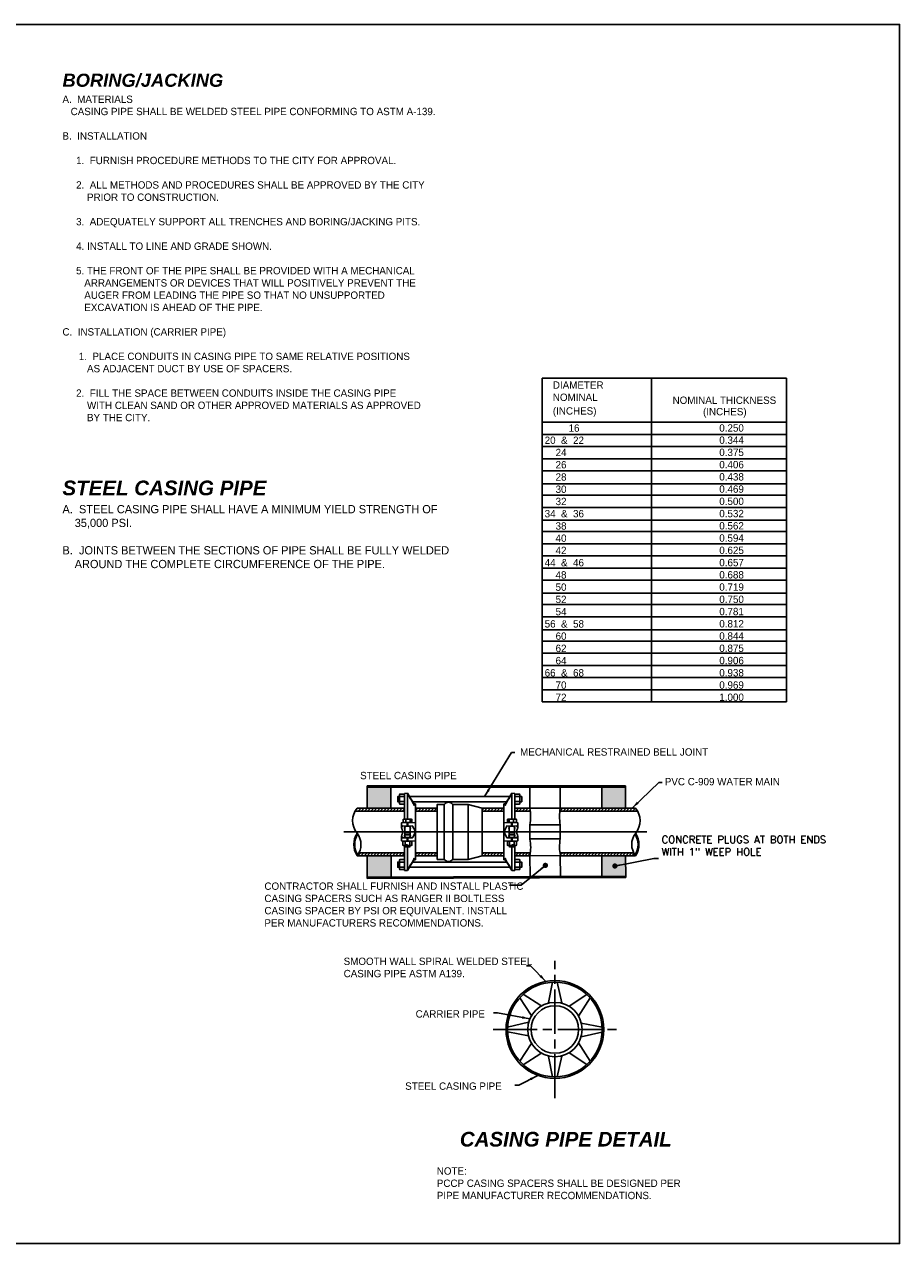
# Model space of a CAD drawing. Header units: feet. Extents: x 6 to 231, y 4 to 30.
# Tile 21 of 67: x 84 to 98, y 4 to 24. Entities that reach past the tile are written whole.
import ezdxf

# ---------------------------------------------------------------- set-up
doc = ezdxf.new("R2010")
doc.units = ezdxf.units.FT
doc.header["$MEASUREMENT"] = 0
doc.linetypes.add('E', pattern=[1, 0.75, -0.05, 0.15, -0.05])
doc.layers.add('COLUMNS', color=6, linetype='Continuous', plot=False)
for name, color, linetype in [('DETAILS', 1, 'Continuous'), ('P-HATCH', 247, 'Continuous'), ('text', 9, 'Continuous')]:
    doc.layers.add(name, color=color, linetype=linetype)
doc.styles.add('Slanted-Normal', font='font31.shx', dxfattribs={"height": 0.14})
doc.styles.get("Standard").update_dxf_attribs({"font": 'arial.ttf'})
doc.dimstyles.new('COEC', dxfattribs={"dimscale": 13.9, "dimtxt": 0.18, "dimasz": 0.18, "dimexe": 0.18, "dimexo": 0.0625, "dimgap": 0.09, "dimtad": 1, "dimzin": 0, "dimdsep": 46, "dimtxsty": 'Standard', "dimcen": 0.09, "dimclrd": 256, "dimclre": 256, "dimclrt": 256, "dimaunit": 1, "dimadec": 4, "dimazin": 0, "dimtfac": 1, "dimtofl": 0, "dimtmove": 0, "dimatfit": 3, "dimfxl": 1, "dimtolj": 1, "dimtzin": 0, "dimlwd": -1, "dimlwe": -1, "dimarcsym": 0})
doc.dimstyles.get("Standard").update_dxf_attribs({"dimtxt": 0.18, "dimasz": 0.18, "dimexe": 0.18, "dimexo": 0.0625, "dimgap": 0.09, "dimtad": 0, "dimtih": 1, "dimtoh": 1, "dimdec": 4, "dimzin": 0, "dimdsep": 46, "dimtxsty": 'Standard', "dimcen": 0.09, "dimadec": 0, "dimazin": 0, "dimtfac": 1, "dimtdec": 4, "dimtofl": 0, "dimtmove": 0, "dimatfit": 3, "dimfxl": 1, "dimtolj": 1, "dimtzin": 0, "dimarcsym": 0})
pattern_1 = [(45, (38.296916, 86.48502), (-0.02684796, 0.02684796), [])]

msp = doc.modelspace()

# ---------------------------------------------------------------- hatches: boundary and pattern name
at = {"layer": 'P-HATCH', "linetype": 'Continuous'}
h = msp.add_hatch(dxfattribs=at)
h.set_pattern_fill('AR-CONC', color=256, scale=0.015187)
h.set_pattern_definition([(50, (38.29692, 86.48502), (0.10893389, -0.00953048), [0.01139062, -0.12529688]), (355, (38.29692, 86.48502), (-0.02107286, 0.11423918), [0.0091125, -0.1002375]), (100.45144, (38.30599, 86.48422), (0.08786103, 0.1047087), [0.00968054, -0.10648596]), (46.1842, (38.29692, 86.51539), (0.16208728, -0.02513824), [0.01708594, -0.1879453]), (96.63564, (38.31042, 86.5133), (0.14195178, 0.14794426), [0.01452082, -0.15972903]), (351.18416, (38.29692, 86.5154), (0.14195178, 0.14794426), [0.01366875, -0.15035625]), (21, (38.3121, 86.5078), (0.09065526, -0.06114774), [0.01139062, -0.12529688]), (326, (38.3121, 86.5078), (0.03695352, 0.11013216), [0.0091125, -0.1002375]), (71.45144, (38.31966, 86.5027), (0.12760877, 0.04898442), [0.00968054, -0.10648596]), (37.5, (38.296916, 86.48502), (0.001846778, 0.050558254), [0, -0.0990225, 0, -0.10175625, 0, -0.100617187]), (7.5, (38.296916, 86.48502), (0.039953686, 0.05990128), [0, -0.05801625, 0, -0.096744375, 0, -0.038348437]), (327.5, (38.263048, 86.48502), (0.081074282, -0.003425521), [0, -0.03796875, 0, -0.1184625, 0, -0.157190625]), (317.5, (38.24786, 86.48502), (0.0885714, 0.015203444), [0, -0.049359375, 0, -0.07867125, 0, -0.111628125])])
h.paths.add_polyline_path([(93.80485, 11.39274), (93.39994, 11.39274), (93.39994, 11.03652), (93.80485, 11.03652)])
h.paths.add_polyline_path([(93.80626, 10.2267), (93.40135, 10.2267), (93.40256, 9.87667), (93.80747, 9.87807)])
h.paths.add_polyline_path([(89.81229, 9.86429), (89.40739, 9.86289), (89.40616, 10.21911), (89.81106, 10.22051)])
h.paths.add_polyline_path([(89.80966, 11.39274), (89.40475, 11.39274), (89.40475, 11.03652), (89.80966, 11.03652)])
h = msp.add_hatch(dxfattribs=at)
h.set_pattern_fill('ANSI31', color=256, scale=0.30375)
h.set_pattern_definition(pattern_1)
edge = h.paths.add_edge_path()
edge.add_line((91.92055, 11.03652), (91.92055, 10.98591))
edge.add_line((91.92055, 10.98591), (92.183, 10.98591))
edge.add_arc((91.41615, 10.89321), 0.77243, 6.892395, 10.692061)
edge.add_line((92.17518, 11.03652), (91.92055, 11.03652))
h.paths.add_polyline_path([(91.72993, 10.98591), (91.72993, 11.03652), (91.3613, 11.03652), (91.3613, 10.98591)])
h.paths.add_polyline_path([(91.92055, 10.27731), (91.92055, 10.2267), (92.17674, 10.2267), (92.18433, 10.27731)])
h.paths.add_polyline_path([(91.72993, 10.2267), (91.72993, 10.27731), (91.3613, 10.27731), (91.3613, 10.2267)])
h.paths.add_polyline_path([(90.23043, 11.03652), (90.23043, 10.98591), (90.59886, 10.98591), (90.59886, 11.03652)])
edge = h.paths.add_edge_path()
edge.add_line((90.03982, 10.98591), (90.03982, 11.03652))
edge.add_line((90.03982, 11.03652), (89.23335, 11.03652))
edge.add_arc((89.49869, 10.82186), 0.34129, 141.02724, 151.272049)
edge.add_line((89.1994, 10.98591), (90.03982, 10.98591))
edge = h.paths.add_edge_path()
edge.add_line((90.03982, 10.2267), (90.03982, 10.27731))
edge.add_line((90.03982, 10.27731), (89.26596, 10.27731))
edge.add_arc((88.99366, 10.41695), 0.30601, 321.559777, 332.851371, ccw=False)
edge.add_line((89.23335, 10.2267), (90.03982, 10.2267))
h.paths.add_polyline_path([(90.23043, 10.27731), (90.23043, 10.2267), (90.59887, 10.2267), (90.59887, 10.27731)])
h = msp.add_hatch(dxfattribs=at)
h.set_pattern_fill('ANSI31', color=256, scale=0.30375)
h.set_pattern_definition(pattern_1)
edge = h.paths.add_edge_path()
edge.add_arc((93.45406, 10.37352), 0.77243, 187.155144, 190.957563)
edge.add_line((92.69571, 10.2267), (93.97625, 10.2267))
edge.add_arc((94.21594, 10.41695), 0.30601, 207.148629, 218.440223, ccw=False)
edge.add_line((93.94364, 10.27731), (92.68764, 10.27731))
edge = h.paths.add_edge_path()
edge.add_arc((93.45316, 10.89321), 0.77243, 169.307939, 173.107605)
edge.add_line((92.68631, 10.98591), (94.0102, 10.98591))
edge.add_arc((93.71091, 10.82186), 0.34129, 28.727951, 38.97276)
edge.add_line((93.97625, 11.03652), (92.69414, 11.03652))

# ---------------------------------------------------------------- linework, layer by layer
at = {"layer": 'COLUMNS', "color": 1}
msp.add_lwpolyline([(68.09752, 3.62445), (68.09752, 24.37445), (98.47252, 24.37445), (98.47252, 3.62445)], close=True, dxfattribs=at)
at = {"layer": 'DETAILS', "linetype": 'Continuous'}
for p, q in [((89.40475, 11.41805), (93.80485, 11.41805)), ((89.40475, 11.41805), (89.40475, 11.03652)), ((93.80485, 11.41805), (93.80485, 11.03652)), ((89.40475, 11.39274), (93.80485, 11.39274)), ((89.80966, 11.39274), (89.80966, 11.03652)), ((90.03982, 11.28693), (90.09085, 11.28871)), ((90.03982, 11.03652), (90.03982, 11.28693)), ((90.09085, 11.28871), (90.09084, 10.85066)), ((91.92054, 11.28693), (91.86951, 11.28871)), ((91.86951, 11.28871), (91.86952, 10.85066)), ((91.92055, 11.03652), (91.92054, 11.28693)), ((92.17518, 11.39274), (92.69179, 11.39274)), ((92.17518, 11.03652), (92.17518, 11.39274)), ((92.69236, 11.03652), (92.69175, 11.39274)), ((93.39994, 11.39274), (93.39994, 11.03652)), ((89.23335, 11.03652), (90.03982, 11.03652)), ((90.03982, 10.85066), (90.03982, 11.03652)), ((90.23043, 11.03652), (90.59886, 11.03652)), ((91.3613, 11.03652), (91.72993, 11.03652)), ((91.92054, 10.85066), (91.92055, 11.03652)), ((91.92055, 11.03652), (92.17518, 11.03652)), ((92.17518, 11.03652), (92.69236, 11.03652)), ((93.97625, 11.03652), (92.69414, 11.03652)), ((89.1994, 10.98591), (90.03982, 10.98591)), ((90.09084, 10.85066), (90.03982, 10.85066)), ((90.23043, 10.98591), (90.59886, 10.98591)), ((91.3613, 10.98591), (91.72993, 10.98591)), ((91.86952, 10.85066), (91.92054, 10.85066)), ((91.92055, 10.98591), (92.183, 10.98591)), ((94.0102, 10.98591), (92.68631, 10.98591)), ((89.00906, 10.63161), (94.16636, 10.63161)), ((92.17518, 10.75212), (92.17518, 10.5111)), ((92.17518, 10.75212), (92.69372, 10.75212)), ((92.69414, 10.5111), (92.69372, 10.75212)), ((90.09084, 10.41256), (90.03982, 10.41256)), ((90.03982, 10.41256), (90.03982, 10.2267)), ((90.09085, 9.97451), (90.09084, 10.41256)), ((91.86951, 9.97451), (91.86952, 10.41256)), ((91.86952, 10.41256), (91.92054, 10.41256)), ((91.92054, 10.41256), (91.92055, 10.2267)), ((92.17518, 10.5111), (92.69414, 10.5111)), ((89.23335, 10.2267), (90.03982, 10.2267)), ((89.26596, 10.27731), (90.03982, 10.27731)), ((89.40747, 9.83758), (89.40613, 10.2267)), ((89.81229, 9.86429), (89.81104, 10.2267)), ((90.03982, 10.2267), (90.03982, 9.97629)), ((90.23043, 10.27731), (90.59887, 10.27731)), ((90.23043, 10.2267), (90.59887, 10.2267)), ((91.3613, 10.27731), (91.72993, 10.27731)), ((91.92055, 10.2267), (91.92054, 9.97629)), ((91.92055, 10.27731), (92.18433, 10.27731)), ((92.17657, 10.22581), (92.69376, 10.22759)), ((92.17657, 10.22581), (92.17779, 9.87245)), ((93.94364, 10.27731), (92.68764, 10.27731)), ((92.69376, 10.22759), (92.69437, 9.87423)), ((93.97625, 10.2267), (92.69376, 10.2267)), ((93.40256, 9.87667), (93.40135, 10.2267)), ((93.80755, 9.85276), (93.80626, 10.2267)), ((90.03982, 9.97629), (90.09085, 9.97451)), ((91.92054, 9.97629), (91.86951, 9.97451)), ((89.40739, 9.86289), (93.80747, 9.87807)), ((89.40747, 9.83758), (93.80755, 9.85276)), ((92.17779, 9.87245), (92.69437, 9.87423)), ((92.56026, 8.0736), (92.49088, 7.72577)), ((92.64296, 8.07358), (92.72211, 7.72355)), ((92.003, 7.80864), (92.19989, 7.51363)), ((92.06149, 7.86711), (92.36497, 7.67557)), ((93.14428, 7.86453), (92.84239, 7.66305)), ((93.20021, 7.80833), (93.00432, 7.49797)), ((91.79563, 7.30991), (92.1543, 7.39102)), ((93.40717, 7.30603), (93.05085, 7.37711)), ((91.80208, 7.2296), (92.15208, 7.15978)), ((93.40029, 7.2254), (93.04863, 7.14588)), ((92.003, 6.72826), (92.19989, 7.02327)), ((92.06149, 6.6698), (92.36497, 6.86134)), ((93.14428, 6.67237), (92.84239, 6.87385)), ((93.20021, 6.72857), (93.00432, 7.03893)), ((92.56026, 6.4633), (92.49088, 6.81113)), ((92.64296, 6.46332), (92.72211, 6.81335))]:
    msp.add_line(p, q, dxfattribs=at)
at = {"layer": 'DETAILS', "linetype": 'E'}
for p, q in [((92.60146, 6.09714), (92.60146, 8.43975)), ((91.5491, 7.26845), (93.65382, 7.26845))]:
    msp.add_line(p, q, dxfattribs=at)
at = {"layer": 'DETAILS', "linetype": 'Continuous'}
for points in [[(90.03982, 11.26232), (90.03454, 11.27366), (89.95901, 11.27366), (89.95372, 11.26232), (89.95372, 11.233), (89.92448, 11.233), (89.92448, 11.14502), (89.95373, 11.14502), (89.95373, 11.11569), (89.95901, 11.10435), (90.03461, 11.1045), (90.03982, 11.11569)], [(89.95373, 11.233), (89.95373, 11.14502)], [(90.12518, 11.233), (91.8318, 11.233)], [(91.92054, 11.26232), (91.92583, 11.27366), (92.00135, 11.27366), (92.00664, 11.26232), (92.00664, 11.233), (92.03588, 11.233), (92.03588, 11.14502), (92.00663, 11.14502), (92.00663, 11.11569), (92.00135, 11.10435), (91.92576, 11.1045), (91.92055, 11.11569)], [(92.00663, 11.233), (92.00663, 11.14502)], [(89.95901, 11.14668), (90.03453, 11.14668)], [(90.17986, 11.14502), (91.7805, 11.14532)], [(90.20185, 11.11077), (90.23043, 11.10955)], [(90.23043, 11.10955), (90.23043, 10.63161)], [(90.59886, 11.03652), (90.59887, 10.22716)], [(90.71616, 10.16347), (90.71616, 11.10021)], [(90.86196, 11.10021), (90.86196, 10.16347)], [(91.1267, 11.10021), (91.1267, 10.16348)], [(91.3613, 11.03652), (91.3613, 10.22716)], [(91.75851, 11.11077), (91.72993, 11.10955)], [(91.72993, 11.10955), (91.72993, 10.63161)], [(92.00135, 11.14668), (91.92583, 11.14668)], [(90.06107, 10.7892), (90.06107, 10.84477)], [(90.13669, 10.7892), (90.13669, 10.84478)], [(91.82368, 10.7892), (91.82368, 10.84478)], [(91.89929, 10.7892), (91.89929, 10.84477)], [(90.04686, 10.54845), (90.04686, 10.58393), (90.0458, 10.61325), (90.0458, 10.714)], [(90.0458, 10.61325), (90.13589, 10.61325)], [(90.13483, 10.58393), (90.04686, 10.58393)], [(90.08394, 10.78896), (90.08394, 10.73079)], [(90.09084, 10.73055), (90.09095, 10.7892)], [(90.09775, 10.78896), (90.09775, 10.73079)], [(90.13589, 10.714), (90.13589, 10.61325), (90.13483, 10.58393), (90.13483, 10.54845)], [(90.23043, 10.15366), (90.23043, 10.63161)], [(91.72993, 10.15366), (91.72993, 10.63161)], [(91.82447, 10.714), (91.82447, 10.61325), (91.82553, 10.58393), (91.82553, 10.54845)], [(91.91456, 10.61325), (91.82447, 10.61325)], [(91.82553, 10.58393), (91.9135, 10.58393)], [(91.86262, 10.78896), (91.86262, 10.73079)], [(91.86952, 10.73055), (91.86941, 10.7892)], [(91.87642, 10.78896), (91.87642, 10.73079)], [(91.9135, 10.54845), (91.9135, 10.58393), (91.91456, 10.61325), (91.91456, 10.714)], [(90.04686, 10.3993), (90.04686, 10.38564), (90.05406, 10.37866), (90.12764, 10.37866), (90.13483, 10.38564), (90.13483, 10.3993)], [(90.13483, 10.38564), (90.04686, 10.38564)], [(90.05275, 10.46859), (90.05275, 10.40518)], [(90.08394, 10.47426), (90.08394, 10.53243)], [(90.09084, 10.53267), (90.09095, 10.47402)], [(90.09775, 10.47426), (90.09775, 10.53243)], [(90.12894, 10.46859), (90.12894, 10.40519)], [(91.9135, 10.3993), (91.9135, 10.38564), (91.90631, 10.37866), (91.83272, 10.37866), (91.82553, 10.38564), (91.82553, 10.3993)], [(91.82553, 10.38564), (91.9135, 10.38564)], [(91.83142, 10.46859), (91.83142, 10.40519)], [(91.86262, 10.47426), (91.86262, 10.53243)], [(91.86952, 10.53267), (91.86941, 10.47402)], [(91.87642, 10.47426), (91.87642, 10.53243)], [(91.90761, 10.46859), (91.90761, 10.40518)], [(91.92055, 10.22609), (92.17657, 10.22581)], [(90.03982, 10.00137), (90.03454, 9.99002), (89.95901, 9.99002), (89.95372, 10.00137), (89.95372, 10.03069), (89.92448, 10.03069), (89.92448, 10.11867), (89.95373, 10.11867), (89.95373, 10.148), (89.95901, 10.15934), (90.03461, 10.15919), (90.03982, 10.148)], [(89.95373, 10.03069), (89.95373, 10.11867)], [(89.95901, 10.117), (90.03453, 10.117)], [(90.12518, 10.03069), (91.8318, 10.03069)], [(90.17986, 10.11867), (91.7805, 10.11837)], [(90.20185, 10.15245), (90.23043, 10.15366)], [(91.75851, 10.15245), (91.72993, 10.15366)], [(91.92054, 10.00137), (91.92583, 9.99002), (92.00135, 9.99002), (92.00664, 10.00137), (92.00664, 10.03069), (92.03588, 10.03069), (92.03588, 10.11867), (92.00663, 10.11867), (92.00663, 10.148), (92.00135, 10.15934), (91.92576, 10.15919), (91.92055, 10.148)], [(92.00135, 10.117), (91.92583, 10.117)], [(92.00663, 10.03069), (92.00663, 10.11867)]]:
    msp.add_lwpolyline(points, dxfattribs=at)
for points in [[(89.95901, 11.10436, -0.24964409), (89.95901, 11.14668, -0.12490939), (89.95901, 11.23134, -0.24981509), (89.95901, 11.27366, 2.32954051)], [(90.03453, 11.23134), (89.95901, 11.23134, 4.31579406)], [(90.03453, 11.10436, 0.24964409), (90.03453, 11.14668, 0.12490939), (90.03453, 11.23134, 0.24981509), (90.03453, 11.27366, -2.32954051)], [(90.09084, 11.28871), (90.14528, 11.19301), (90.15941, 11.17007, -0.07564726), (90.20198, 11.0839), (90.20198, 11.11056), (90.18232, 11.14139), (90.14875, 11.1934), (90.09089, 11.28861)], [(91.86952, 11.28871), (91.81508, 11.19301), (91.80095, 11.17007, 0.07564726), (91.75838, 11.0839), (91.75838, 11.11056), (91.77804, 11.14139), (91.81161, 11.1934), (91.86947, 11.28861)], [(91.92583, 11.10436, -0.24964409), (91.92583, 11.14668, -0.12490939), (91.92583, 11.23134, -0.24981509), (91.92583, 11.27366, 2.32954051)], [(91.92583, 11.23134), (92.00135, 11.23134, -4.31579406)], [(92.00135, 11.10436, 0.24964409), (92.00135, 11.14668, 0.12490939), (92.00135, 11.23134, 0.24981509), (92.00135, 11.27366, -2.32954051)], [(90.59887, 11.03652), (90.59887, 11.10021), (90.71616, 11.10021, -0.48316924), (90.86196, 11.10021), (91.1267, 11.10021), (91.3613, 11.03652), (91.72974, 11.03652)], [(92.17518, 11.03652, -0.09284029), (92.17559, 10.75212, -1.02053734)], [(92.69414, 11.03652, 0.09284029), (92.69372, 10.75212, 1.02053734)], [(89.9919, 10.7001), (89.99189, 10.78574), (90.08394, 10.78896), (90.09084, 10.7892), (90.09775, 10.78896), (90.22303, 10.78459, 0.26003902), (90.22795, 10.78822), (90.23042, 10.79374)], [(90.01524, 10.84478, -0.25675407), (90.06105, 10.84478, -0.15556074), (90.13667, 10.84478, -0.39490873), (90.16645, 10.84478, 0.99991399)], [(91.96847, 10.7001), (91.96847, 10.78574), (91.87642, 10.78896), (91.86952, 10.7892), (91.86262, 10.78896), (91.73734, 10.78459, -0.26003902), (91.73242, 10.78822), (91.72994, 10.79374)], [(91.94512, 10.84478, 0.25675407), (91.89931, 10.84478, 0.15556074), (91.82369, 10.84478, 0.39490873), (91.79391, 10.84478, -0.99991399)], [(90.0458, 10.68166, -0.16546074), (90.03982, 10.69808, -0.17632809), (90.0458, 10.714, -0.2232788), (90.09084, 10.73035, -0.22321995), (90.13589, 10.714, -0.37039922), (90.13589, 10.68166, -43.29376651)], [(91.91456, 10.68166, 0.16546074), (91.92055, 10.69808, 0.17632809), (91.91456, 10.714, 0.2232788), (91.86952, 10.73035, 0.22321995), (91.82448, 10.714, 0.37039922), (91.82448, 10.68166, 43.29376651)], [(89.9919, 10.56312), (89.99189, 10.47748), (90.08394, 10.47426), (90.09084, 10.47402), (90.09775, 10.47426), (90.22303, 10.47863, -0.26003902), (90.22795, 10.475), (90.23042, 10.46948)], [(90.01466, 10.46859, -0.30972778), (90.05275, 10.46859, -0.14250262), (90.12894, 10.46859, -0.30954575), (90.16703, 10.46859, 26.87684645)], [(90.01466, 10.40519, 0.30972778), (90.05275, 10.40519, 0.14250262), (90.12894, 10.40519, 0.30954575), (90.16703, 10.40519, -26.87684645)], [(90.0458, 10.58203, 0.16546074), (90.03982, 10.56561, 0.17632809), (90.0458, 10.54969, 0.2232788), (90.09084, 10.53334, 0.22321995), (90.13589, 10.54969, 0.37039922), (90.13589, 10.58203, 43.29376651)], [(91.96847, 10.56312), (91.96847, 10.47748), (91.87642, 10.47426), (91.86952, 10.47402), (91.86262, 10.47426), (91.73734, 10.47863, 0.26003902), (91.73242, 10.475), (91.72994, 10.46948)], [(91.9457, 10.46859, 0.30972778), (91.90761, 10.46859, 0.14250262), (91.83142, 10.46859, 0.30954575), (91.79333, 10.46859, -26.87684645)], [(91.9457, 10.40519, -0.30972778), (91.90761, 10.40519, -0.14250262), (91.83142, 10.40519, -0.30954575), (91.79333, 10.40519, 26.87684645)], [(91.91456, 10.58203, -0.16546074), (91.92055, 10.56561, -0.17632809), (91.91456, 10.54969, -0.2232788), (91.86952, 10.53334, -0.22321995), (91.82448, 10.54969, -0.37039922), (91.82448, 10.58203, -43.29376651)], [(92.17657, 10.22581, 0.09284029), (92.17601, 10.51021, 1.02053734)], [(92.69553, 10.2276, -0.09284029), (92.69414, 10.51199, -1.02053734)], [(90.09084, 9.97451), (90.14528, 10.07021), (90.15941, 10.09314, 0.07564726), (90.20198, 10.17932), (90.20198, 10.15266), (90.18232, 10.12183), (90.14875, 10.06982), (90.09089, 9.97461)], [(90.59887, 10.2267), (90.59887, 10.16301), (90.71616, 10.16301, 0.48316924), (90.86196, 10.16301), (91.1267, 10.16301), (91.3613, 10.2267), (91.72993, 10.2263)], [(91.86952, 9.97451), (91.81508, 10.07021), (91.80095, 10.09314, -0.07564726), (91.75838, 10.17932), (91.75838, 10.15266), (91.77804, 10.12183), (91.81161, 10.06982), (91.86947, 9.97461)], [(89.95901, 10.15933, 0.24964409), (89.95901, 10.117, 0.12490939), (89.95901, 10.03235, 0.24981509), (89.95901, 9.99002, -2.32954051)], [(90.03453, 10.03235), (89.95901, 10.03235, -4.31579406)], [(90.03453, 10.15933, -0.24964409), (90.03453, 10.117, -0.12490939), (90.03453, 10.03235, -0.24981509), (90.03453, 9.99002, 2.32954051)], [(91.92583, 10.15933, 0.24964409), (91.92583, 10.117, 0.12490939), (91.92583, 10.03235, 0.24981509), (91.92583, 9.99002, -2.32954051)], [(91.92583, 10.03235), (92.00135, 10.03235, 4.31579406)], [(92.00135, 10.15933, -0.24964409), (92.00135, 10.117, -0.12490939), (92.00135, 10.03235, -0.24981509), (92.00135, 9.99002, 2.32954051)]]:
    msp.add_lwpolyline(points, format="xyb", dxfattribs=at)
for points in [[(90.06107, 10.7892), (90.01523, 10.7892), (90.01522, 10.84477), (90.02487, 10.85066), (90.15683, 10.85066), (90.16646, 10.84477), (90.16646, 10.7892)], [(91.89929, 10.7892), (91.94513, 10.7892), (91.94514, 10.84477), (91.9355, 10.85066), (91.80353, 10.85066), (91.7939, 10.84477), (91.7939, 10.7892)], [(90.02487, 10.47449), (90.01466, 10.46859), (90.01466, 10.40519), (90.02487, 10.3993), (90.15683, 10.3993), (90.16703, 10.40519), (90.16703, 10.46859), (90.15683, 10.47449), (90.09095, 10.47449), (90.02487, 10.47449)], [(91.9355, 10.47449), (91.9457, 10.46859), (91.9457, 10.40519), (91.9355, 10.3993), (91.80353, 10.3993), (91.79333, 10.40519), (91.79333, 10.46859), (91.80353, 10.47449), (91.86941, 10.47449), (91.9355, 10.47449)]]:
    msp.add_lwpolyline(points, close=True, dxfattribs=at)
for points in [[(89.99518, 10.68291, -0.09279892), (89.9919, 10.7001, -0.18946925), (90.0057, 10.73352), (90.08394, 10.73079), (90.09084, 10.73055), (90.09775, 10.73079), (90.176, 10.73352, -0.0736815), (90.18525, 10.71992), (90.21386, 10.65972, -0.16892834), (90.21386, 10.60397), (90.18524, 10.54376, -0.07686661), (90.176, 10.53016), (90.09774, 10.53289), (90.09084, 10.53313), (90.08394, 10.5329), (90.0057, 10.53017, -0.18942003), (89.9919, 10.56358, -0.09231735), (89.99518, 10.58077), (90.00452, 10.60503, 0.18592627), (90.00452, 10.65865), (89.99518, 10.68291)], [(91.96518, 10.68291, 0.09279892), (91.96847, 10.7001, 0.18946925), (91.95466, 10.73352), (91.87642, 10.73079), (91.86952, 10.73055), (91.86262, 10.73079), (91.78436, 10.73352, 0.0736815), (91.77512, 10.71992), (91.7465, 10.65972, 0.16892834), (91.7465, 10.60397), (91.77512, 10.54376, 0.07686661), (91.78436, 10.53016), (91.86262, 10.53289), (91.86952, 10.53313), (91.87642, 10.5329), (91.95467, 10.53017, 0.18942003), (91.96847, 10.56358, 0.09231735), (91.96518, 10.58077), (91.95584, 10.60503, -0.18592627), (91.95584, 10.65865), (91.96518, 10.68291)]]:
    msp.add_lwpolyline(points, format="xyb", close=True, dxfattribs=at)
for radius in [0.83221, 0.8062, 0.46234, 0.40455]:
    msp.add_circle((92.60146, 7.26845), radius, dxfattribs=at)
for centre, radius, start, end in [((89.49869, 10.82186), 0.34129, 141.02724, 218.666751), ((93.71091, 10.82186), 0.34129, 321.333249, 38.97276), ((89.52901, 10.41731), 0.35178, 147.535888, 212.809204), ((89.52901, 10.41731), 0.3366, 147.535888, 212.809204), ((88.99366, 10.41695), 0.30601, 321.559777, 38.783064), ((94.21594, 10.41695), 0.30601, 141.216936, 218.440223), ((93.68059, 10.41731), 0.3366, 327.190796, 32.464112), ((93.68059, 10.41731), 0.35178, 327.190796, 32.464112)]:
    msp.add_arc(centre, radius, start, end, dxfattribs=at)
at = {"layer": 'text', "color": 3}
for p, q in [((92.38756, 18.35504), (92.38756, 12.84415)), ((96.54717, 18.35504), (92.38756, 18.35504)), ((94.24447, 18.35504), (94.24447, 12.84415)), ((96.54717, 18.35504), (96.54717, 12.84415)), ((92.38756, 17.6034), (96.54717, 17.6034)), ((92.38756, 13.05107), (96.54717, 13.05107))]:
    msp.add_line(p, q, dxfattribs=at)
at = {"layer": 'text'}
for p, q in [((92.38756, 17.39648), (96.54717, 17.39648)), ((92.38756, 17.18955), (96.54717, 17.18955)), ((92.38756, 16.98263), (96.54717, 16.98263)), ((92.38756, 16.77571), (96.54717, 16.77571)), ((92.38756, 16.55499), (96.54717, 16.55499)), ((92.38756, 16.36186), (96.54717, 16.36186)), ((92.38756, 16.15493), (96.54717, 16.15493)), ((92.38756, 15.93421), (96.54717, 15.93421)), ((92.38756, 15.74109), (96.54717, 15.74109)), ((92.38756, 15.53416), (96.54717, 15.53416)), ((92.38756, 15.32724), (96.54717, 15.32724)), ((92.38756, 15.12031), (96.54717, 15.12031)), ((92.38756, 14.91339), (96.54717, 14.91339)), ((92.38756, 14.69267), (96.54717, 14.69267)), ((92.38756, 14.49954), (96.54717, 14.49954)), ((92.38756, 14.29262), (96.54717, 14.29262)), ((92.38756, 14.0719), (96.54717, 14.0719)), ((92.38756, 13.87877), (96.54717, 13.87877)), ((92.38756, 13.67184), (96.54717, 13.67184)), ((92.38756, 13.46492), (96.54717, 13.46492)), ((92.38756, 13.258), (96.54717, 13.258)), ((92.38756, 12.84415), (96.54717, 12.84415))]:
    msp.add_line(p, q, dxfattribs=at)

# ---------------------------------------------------------------- texts
at = {"layer": 'text', "style": 'Slanted-Normal'}
for s, p in [('       DIAMETER', (92.24194, 18.17419)), ('       NOMINAL                            ', (92.24194, 17.96586)), ('       (INCHES)                               ', (92.24194, 17.73372)), ('NOMINAL THICKNESS', (94.60588, 17.91537)), ('(INCHES)', (95.12401, 17.72126)), ('    16                                               ', (92.64874, 17.4413)), ('0.250', (95.40128, 17.44361)), ('    20  &  22                                               ', (92.24194, 17.23438)), ('0.344', (95.40128, 17.23669)), ('        24                                           ', (92.24194, 17.02605)), ('0.375', (95.40128, 17.02836)), ('        26                                                 ', (92.24194, 16.81772)), ('0.406', (95.40128, 16.82003)), ('        28                                                    ', (92.24194, 16.60938)), ('0.438', (95.40128, 16.61169)), ('        30                                                      ', (92.24194, 16.40105)), ('0.469', (95.40128, 16.40336)), ('        32                                                      ', (92.24194, 16.19272)), ('0.500', (95.40128, 16.19503)), ('    34  &  36                                                  ', (92.24194, 15.98439)), ('0.532', (95.40128, 15.9867)), ('        38                                          ', (92.24194, 15.77606)), ('0.562', (95.40128, 15.77837)), ('        40                                              ', (92.24194, 15.56773)), ('0.594', (95.40128, 15.57004)), ('        42                                                    ', (92.24194, 15.35939)), ('    44  &  46                                               ', (92.24194, 15.15106)), ('        48                                                  ', (92.24194, 14.94273)), ('        50                                                 ', (92.24194, 14.7344)), ('        52                                                      ', (92.24194, 14.52607)), ('        54                                           ', (92.24194, 14.31774)), ('    56  &  58                                                 ', (92.24194, 14.1094)), ('        60                                                  ', (92.24194, 13.90107)), ('        62                                                   ', (92.24194, 13.69274)), ('        64                                                      ', (92.24194, 13.48441)), ('    66  &  68                                                 ', (92.24194, 13.27608)), ('        70                                                     ', (92.24194, 13.06775)), ('        72', (92.24194, 12.85941)), ('STEEL CASING PIPE', (89.2847, 11.52834)), ('PVC C-909 WATER MAIN', (94.47356, 11.42434)), ('CARRIER PIPE', (90.23033, 7.47113)), ('STEEL CASING PIPE', (90.05258, 6.24261))]:
    msp.add_text(s, height=0.125, dxfattribs=at).set_placement(p)
at = {"layer": 'text', "insert": (87.35588, 23.89344), "char_height": 0.14, "width": 8.4030007, "attachment_point": 1, "line_spacing_factor": 0.544, "style": 'Slanted-Normal'}
msp.add_mtext('{\\Fau101s01|c0; }', dxfattribs=at)
at = {"layer": 'text', "style": 'Slanted-Normal'}
for s, insert, char_height, width, attachment_point in [('{\\fArial|b1|i1|c0|p34;\\H1.78571x;BORING/JACKING\\Ffont31|c0; } \\PA.  MATERIALS\\P   CASING PIPE SHALL BE WELDED STEEL PIPE CONFORMING TO ASTM A-139.\\P\\PB.  INSTALLATION\\P\\P     1.  FURNISH PROCEDURE METHODS TO THE CITY FOR APPROVAL.\\P\\P     2.  ALL METHODS AND PROCEDURES SHALL BE APPROVED BY THE CITY \\P         PRIOR TO CONSTRUCTION.\\P\\P     3.  ADEQUATELY SUPPORT ALL TRENCHES AND BORING/JACKING PITS.\\P\\P     4. INSTALL TO LINE AND GRADE SHOWN.\\P\\P     5. THE FRONT OF THE PIPE SHALL BE PROVIDED WITH A MECHANICAL \\P        ARRANGEMENTS OR DEVICES THAT WILL POSITIVELY PREVENT THE \\P        AUGER FROM LEADING THE PIPE SO THAT NO UNSUPPORTED \\P        EXCAVATION IS AHEAD OF THE PIPE.^I\\P \\PC.  INSTALLATION (CARRIER PIPE)\\P\\P      1.  PLACE CONDUITS IN CASING PIPE TO SAME RELATIVE POSITIONS  ^I    \\P         AS ADJACENT DUCT BY USE OF SPACERS.\\P\\P     2.  FILL THE SPACE BETWEEN CONDUITS INSIDE THE CASING PIPE ^I   \\P         WITH CLEAN SAND OR OTHER APPROVED MATERIALS AS APPROVED \\P         BY THE CITY.', (84.21579, 23.53514), 0.125, 7.0520592, 1), ('{\\fArial|b1|i1|c0|p34;\\H1.78571x;STEEL CASING PIPE\\Ffont31|c0;\\P}A.  STEEL CASING PIPE SHALL HAVE A MINIMUM YIELD STRENGTH OF \\P    35,000 PSI.\\P\\PB.  JOINTS BETWEEN THE SECTIONS OF PIPE SHALL BE FULLY WELDED \\P    AROUND THE COMPLETE CIRCUMFERENCE OF THE PIPE.', (84.21579, 16.61078), 0.14, 7.3295587, 1), ('\\P\\P\\P\\P\\P\\P\\P\\P\\P\\P\\P\\P\\P0.625\\P0.657\\P0.688\\P0.719\\P0.750\\P0.781\\P0.812\\P0.844\\P0.875\\P0.906\\P0.938\\P0.969\\P1.000', (95.40159, 18.19502), 0.125, 13.4217514, 1), ('MECHANICAL RESTRAINED BELL JOINT', (92.00872, 11.92762), 0.125, 4.4105234, 7), ('{\\Fsimplex|c0;CONCRETE PLUGS AT BOTH ENDS WITH 1" WEEP HOLE}', (94.4202, 10.22928), 0.125, 3.2421219, 7), ('SMOOTH WALL SPIRAL WELDED STEEL CASING PIPE ASTM A139.', (89.00428, 8.15615), 0.125, 3.2421219, 7), ('{\\fArial|b1|i1|c0|p34;CASING PIPE DETAIL}', (90.98265, 5.52666), 0.25, 3.6630655, 1), ('NOTE:\\PPCCP CASING SPACERS SHALL BE DESIGNED PER PIPE MANUFACTURER RECOMMENDATIONS.', (90.59042, 4.37943), 0.125, 4.3163034, 7)]:
    msp.add_mtext(s, dxfattribs=dict(at, insert=insert, char_height=char_height, width=width, attachment_point=attachment_point))
at = {"layer": 'text', "color": 9, "insert": (87.65505, 9.77065), "char_height": 0.125, "width": 4.4509694, "attachment_point": 1, "style": 'Slanted-Normal'}
msp.add_mtext('CONTRACTOR SHALL FURNISH AND INSTALL PLASTIC CASING SPACERS SUCH AS RANGER II BOLTLESS CASING SPACER BY PSI OR EQUIVALENT. INSTALL PER MANUFACTURERS RECOMMENDATIONS.', dxfattribs=at)

# ---------------------------------------------------------------- leaders
at = {"layer": 'DETAILS', "linetype": 'Continuous'}
for points in [[(92.17585, 7.44902), (91.62403, 7.55089), (91.55672, 7.55255)], [(92.30889, 6.48587), (91.9862, 6.31838), (91.91889, 6.32004)]]:
    msp.add_leader(points, dimstyle='COEC', override={"dimscale": 0.75, "dimaunit": 0}, dxfattribs=at)
at = {"layer": 'text'}
for points in [[(91.40388, 11.233), (91.86277, 11.98525), (91.91746, 11.98373)], [(93.91679, 11.03652), (94.37286, 11.47352), (94.42755, 11.472)], [(92.44827, 8.08644), (92.18742, 8.35183), (92.12011, 8.35349)]]:
    msp.add_leader(points, dimstyle='COEC', override={"dimscale": 0.75, "dimaunit": 0}, dxfattribs=at)
at = {"layer": 'text', "linetype": 'Continuous'}
for points, override in [([(93.62374, 10.05091), (94.28857, 10.18014), (94.3673, 10.18014)], {"dimasz": 0.09, "dimldrblk": 'Dot'}), ([(92.43925, 10.06184), (92.02729, 9.72365), (91.82985, 9.72365)], {"dimasz": 0.09, "dimgap": 0.09, "dimtad": 0, "dimldrblk": 'Dot'})]:
    msp.add_leader(points, dimstyle='Standard', override=override, dxfattribs=at)

doc.saveas('drawing.dxf')
